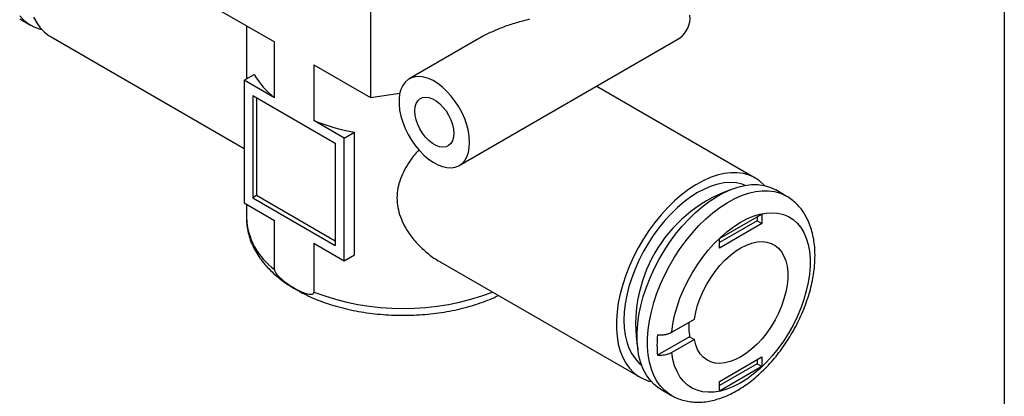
# Model space of a CAD drawing. Header units: millimetres. Extents: x 6 to 273, y 6 to 210.
# Tile 10 of 14: x 214 to 273, y 142 to 164. Entities that reach past the tile are written whole.
import ezdxf

# ---------------------------------------------------------------- set-up
doc = ezdxf.new("R2010")
doc.units = ezdxf.units.MM
doc.linetypes.add('SLD-Solid', pattern=[0])
doc.layers.add('TEXT', color=140, linetype='SLD-Solid', lineweight=25)

msp = doc.modelspace()

# ---------------------------------------------------------------- linework, layer by layer
for p, q in [((235.019, 166.07), (235.019, 159.783)), ((225.833, 165.085), (229.244, 163.117)), ((213.966, 164.499), (214.602, 164.131)), ((227.567, 164.085), (227.567, 160.905)), ((215.84, 163.417), (227.421, 156.731)), ((229.244, 159.769), (229.244, 163.117)), ((241.559, 163.344), (237.341, 160.909)), ((240.341, 155.713), (253.564, 163.346)), ((231.609, 161.751), (235.019, 159.783)), ((231.609, 161.751), (231.609, 158.403)), ((227.421, 160.821), (228.033, 161.174)), ((227.421, 160.821), (227.421, 153.472)), ((229.244, 159.769), (227.421, 160.821)), ((258.094, 154.958), (248.564, 160.46)), ((227.951, 159.902), (232.901, 157.045)), ((227.951, 159.902), (227.951, 153.778)), ((228.164, 159.78), (228.164, 153.901)), ((235.019, 159.783), (236.774, 160.054)), ((233.431, 157.351), (231.609, 158.403)), ((233.431, 157.351), (234.044, 157.705)), ((233.431, 150.002), (233.431, 157.351)), ((234.044, 150.356), (234.044, 157.705)), ((232.901, 157.045), (232.901, 150.921)), ((259.968, 153.876), (259.332, 154.244)), ((228.164, 153.901), (227.951, 153.778)), ((227.951, 153.778), (232.901, 150.921)), ((232.901, 151.166), (228.164, 153.901)), ((259.95, 153.887), (259.968, 153.876)), ((227.421, 153.472), (229.244, 152.42)), ((227.567, 153.388), (227.567, 152.574)), ((255.953, 151.33), (258.498, 152.8)), ((258.216, 152.637), (258.216, 152.392)), ((258.498, 152.8), (258.498, 152.228)), ((229.244, 149.48), (229.244, 152.42)), ((258.216, 152.392), (255.953, 151.085)), ((258.498, 152.228), (255.953, 150.759)), ((258.216, 152.392), (258.498, 152.228)), ((255.953, 150.759), (255.953, 151.33)), ((231.609, 151.054), (233.431, 150.002)), ((231.609, 151.054), (231.609, 148.115)), ((233.431, 150.002), (234.044, 150.356)), ((239.198, 149.932), (251.195, 143.007)), ((253.088, 145.716), (254.447, 146.501)), ((254.164, 145.439), (252.235, 144.326)), ((254.164, 145.439), (254.447, 145.276)), ((254.447, 145.276), (253.088, 144.491)), ((255.953, 142.757), (258.498, 144.226)), ((258.498, 144.226), (258.498, 143.655)), ((258.216, 143.818), (255.953, 142.512)), ((258.498, 143.655), (255.953, 142.185)), ((258.216, 144.063), (258.216, 143.818)), ((258.216, 143.818), (258.498, 143.655)), ((255.953, 142.185), (255.953, 142.757)), ((252.432, 142.292), (253.069, 141.925))]:
    msp.add_line(p, q)
at = {"flags": 128}
for points in [[(213.958, 164.679), (214.209, 164.417), (214.489, 164.201), (214.798, 164.03), (215.132, 163.908), (215.277, 163.871)], [(214.792, 164.612), (214.977, 164.268), (215.195, 163.964), (215.446, 163.703), (215.727, 163.486), (215.84, 163.417)], [(240.962, 157.087), (240.943, 157.424), (240.887, 157.777), (240.794, 158.14), (240.666, 158.506), (240.506, 158.868), (240.316, 159.221), (240.099, 159.557), (239.86, 159.871), (239.603, 160.157), (239.333, 160.41), (239.053, 160.626), (238.77, 160.8), (238.488, 160.93), (238.212, 161.014), (237.948, 161.049), (237.699, 161.035), (237.471, 160.972), (237.268, 160.863), (237.092, 160.707), (236.948, 160.509), (236.837, 160.272), (236.762, 159.999), (236.724, 159.697), (236.724, 159.369), (236.762, 159.023), (236.837, 158.664), (236.948, 158.299), (237.092, 157.934), (237.268, 157.576), (237.471, 157.231), (237.699, 156.905), (237.948, 156.605), (238.212, 156.334), (238.488, 156.099), (238.77, 155.904), (239.053, 155.751), (239.333, 155.644), (239.603, 155.585), (239.86, 155.574), (240.099, 155.613), (240.316, 155.699), (240.506, 155.832), (240.666, 156.009), (240.794, 156.227), (240.887, 156.483), (240.943, 156.771), (240.962, 157.087)], [(240.008, 157.638), (239.988, 157.402), (239.929, 157.196), (239.833, 157.029), (239.703, 156.906), (239.544, 156.83), (239.361, 156.805), (239.16, 156.831), (238.948, 156.907), (238.733, 157.032), (238.522, 157.2), (238.321, 157.405), (238.138, 157.642), (237.979, 157.901), (237.849, 158.175), (237.753, 158.453), (237.694, 158.726), (237.674, 158.985), (237.694, 159.221), (237.753, 159.426), (237.849, 159.593), (237.979, 159.717), (238.138, 159.792), (238.321, 159.817), (238.522, 159.791), (238.733, 159.715), (238.948, 159.591), (239.16, 159.423), (239.361, 159.217), (239.544, 158.98), (239.703, 158.721), (239.833, 158.448), (239.929, 158.17), (239.988, 157.897), (240.008, 157.638)], [(258.657, 154.504), (258.617, 154.547), (258.351, 154.786), (258.056, 154.98), (257.735, 155.126), (257.389, 155.225), (257.022, 155.275), (256.636, 155.275), (256.234, 155.227), (255.82, 155.129), (255.397, 154.984), (254.968, 154.791), (254.537, 154.553), (254.106, 154.271), (253.68, 153.948), (253.261, 153.586), (252.853, 153.188), (252.459, 152.757), (252.082, 152.297), (251.725, 151.811), (251.391, 151.302), (251.082, 150.775), (250.801, 150.235), (250.551, 149.684), (250.332, 149.128), (250.147, 148.571), (249.998, 148.017), (249.885, 147.471), (249.809, 146.936), (249.77, 146.418), (249.77, 145.919), (249.809, 145.445), (249.885, 144.998), (249.998, 144.583), (250.147, 144.201), (250.332, 143.858), (250.551, 143.554), (250.801, 143.293), (251.082, 143.076), (251.391, 142.906), (251.725, 142.783), (251.87, 142.746)], [(257.515, 154.52), (257.308, 154.592), (256.971, 154.664), (256.615, 154.688), (256.241, 154.663), (255.854, 154.589), (255.457, 154.468), (255.052, 154.299), (254.645, 154.086), (254.237, 153.829), (253.833, 153.53), (253.435, 153.193), (253.048, 152.82), (252.675, 152.414), (252.318, 151.978), (251.981, 151.518), (251.667, 151.035), (251.379, 150.535), (251.118, 150.022), (250.887, 149.5), (250.689, 148.973), (250.524, 148.447), (250.394, 147.925), (250.3, 147.412), (250.244, 146.913), (250.225, 146.431), (250.244, 145.971), (250.3, 145.537), (250.394, 145.132), (250.524, 144.76), (250.689, 144.424), (250.887, 144.127), (251.118, 143.871), (251.285, 143.728)], [(252.432, 142.292), (252.32, 142.362), (252.039, 142.579), (251.788, 142.84), (251.57, 143.143), (251.385, 143.487), (251.235, 143.868), (251.122, 144.284), (251.046, 144.731), (251.008, 145.205), (251.008, 145.703), (251.046, 146.222), (251.122, 146.756), (251.235, 147.303), (251.385, 147.857), (251.57, 148.414), (251.788, 148.97), (252.039, 149.52), (252.32, 150.061), (252.628, 150.588), (252.962, 151.096), (253.319, 151.583), (253.696, 152.043), (254.09, 152.474), (254.498, 152.872), (254.917, 153.234), (255.343, 153.557), (255.774, 153.839), (256.206, 154.077), (256.635, 154.269), (257.058, 154.415), (257.472, 154.512), (257.873, 154.561), (258.259, 154.561), (258.626, 154.511), (258.972, 154.412), (259.294, 154.265), (259.332, 154.244)], [(253.078, 141.92), (252.956, 141.995), (252.675, 142.211), (252.425, 142.472), (252.206, 142.776), (252.021, 143.12), (251.872, 143.501), (251.758, 143.916), (251.682, 144.363), (251.644, 144.838), (251.644, 145.336), (251.682, 145.855), (251.758, 146.389), (251.872, 146.935), (252.021, 147.489), (252.206, 148.046), (252.425, 148.602), (252.675, 149.153), (252.956, 149.694), (253.264, 150.22), (253.599, 150.729), (253.955, 151.215), (254.332, 151.676), (254.726, 152.106), (255.134, 152.504), (255.553, 152.866), (255.98, 153.189), (256.411, 153.471), (256.842, 153.709), (257.271, 153.902), (257.694, 154.048), (258.108, 154.145), (258.51, 154.194), (258.895, 154.193), (259.263, 154.143), (259.609, 154.045), (259.93, 153.898), (259.95, 153.887)], [(253.088, 145.716), (253.157, 146.21), (253.264, 146.716), (253.407, 147.228), (253.585, 147.744), (253.796, 148.256), (254.039, 148.762), (254.311, 149.257), (254.609, 149.735), (254.932, 150.192), (255.275, 150.625), (255.636, 151.029), (256.012, 151.401), (256.399, 151.738), (256.794, 152.035), (257.192, 152.291), (257.591, 152.502), (257.986, 152.668), (258.375, 152.787), (258.753, 152.857), (259.116, 152.878), (259.463, 152.85), (259.789, 152.773), (260.092, 152.648), (260.369, 152.475), (260.616, 152.257), (260.833, 151.995), (261.017, 151.692), (261.166, 151.351), (261.279, 150.974), (261.355, 150.565), (261.393, 150.129), (261.393, 149.668), (261.355, 149.187), (261.279, 148.691), (261.166, 148.184), (261.017, 147.67), (260.833, 147.155), (260.616, 146.643), (260.369, 146.139), (260.092, 145.647), (259.789, 145.172), (259.463, 144.718), (259.116, 144.29), (258.753, 143.891), (258.375, 143.525), (257.986, 143.195), (257.591, 142.904), (257.192, 142.656), (256.794, 142.451), (256.399, 142.293), (256.012, 142.183), (255.636, 142.121), (255.275, 142.108), (254.932, 142.144), (254.609, 142.23), (254.311, 142.363), (254.039, 142.543), (253.796, 142.769), (253.585, 143.038), (253.407, 143.348), (253.264, 143.695), (253.157, 144.078), (253.088, 144.491)], [(254.447, 146.501), (254.527, 146.914), (254.643, 147.334), (254.794, 147.757), (254.977, 148.176), (255.19, 148.586), (255.431, 148.981), (255.696, 149.356), (255.981, 149.707), (256.282, 150.027), (256.597, 150.314), (256.92, 150.563), (257.247, 150.771), (257.573, 150.935), (257.895, 151.052), (258.208, 151.122), (258.508, 151.144), (258.791, 151.117), (259.053, 151.041), (259.29, 150.917), (259.499, 150.748), (259.679, 150.535), (259.825, 150.281), (259.936, 149.99), (260.011, 149.665), (260.049, 149.312), (260.049, 148.934), (260.011, 148.536), (259.936, 148.125), (259.825, 147.705), (259.679, 147.283), (259.499, 146.863), (259.29, 146.451), (259.053, 146.054), (258.791, 145.676), (258.508, 145.322), (258.208, 144.997), (257.895, 144.706), (257.573, 144.452), (257.247, 144.239), (256.92, 144.069), (256.597, 143.945), (256.282, 143.869), (255.981, 143.841), (255.696, 143.862), (255.431, 143.932), (255.19, 144.049), (254.977, 144.213), (254.794, 144.421), (254.643, 144.669), (254.527, 144.956), (254.447, 145.276)]]:
    msp.add_lwpolyline(points, dxfattribs=at)
for centre, radius, start, end in [((252.681, 164.573), 1.511, 305.73311, 5.57907), ((232.5, 163.797), 5.18, 210.42098, 231.05014), ((236.427, 170.6), 13.114, 248.44428, 259.52772), ((259.517, 146.17), 8.594, 110.14739, 189.85798), ((231.607, 152.762), 4.044, 182.67483, 234.24326), ((236.967, 162.252), 15.118, 249.2442, 290.80951), ((257.603, 146.033), 3.489, 175.35617, 189.78534), ((258.513, 144.938), 6.308, 174.42837, 185.57163)]:
    msp.add_arc(centre, radius, start, end)
for points, knots in [([(244.549, 164.478), (244.282, 164.41), (243.757, 164.276), (242.996, 164.02), (242.293, 163.726), (241.815, 163.501), (241.588, 163.358), (241.561, 163.341)], [0, 0, 0, 0, 0.259401, 0.510297, 0.748551, 0.970479, 1, 1, 1, 1]), ([(237.911, 156.646), (237.907, 156.643), (237.702, 156.428), (237.409, 156.032), (237.045, 155.456), (236.797, 154.912), (236.638, 154.348), (236.584, 153.77), (236.637, 153.189), (236.794, 152.62), (237.041, 152.074), (237.399, 151.505), (237.879, 150.932), (238.49, 150.398), (238.938, 150.063), (239.188, 149.94), (239.2, 149.934)], [0, 0, 0, 0, 0.001744, 0.100855, 0.175433, 0.250048, 0.324791, 0.399432, 0.473789, 0.548532, 0.623101, 0.697636, 0.796935, 0.89612, 0.995326, 1, 1, 1, 1]), ([(261.69, 150.309), (261.689, 150.399), (261.686, 150.655), (261.651, 151.066), (261.571, 151.533), (261.45, 151.975), (261.29, 152.387), (261.092, 152.766), (260.859, 153.106), (260.595, 153.407), (260.3, 153.661), (260.081, 153.82), (259.956, 153.882), (259.944, 153.888)], [0, 0, 0, 0, 0.058033, 0.166329, 0.274649, 0.382343, 0.488808, 0.593448, 0.695846, 0.795902, 0.893861, 0.99024, 1, 1, 1, 1]), ([(227.573, 152.577), (227.571, 152.522), (227.566, 152.325), (227.606, 151.986), (227.693, 151.566), (227.83, 151.152), (228.011, 150.746), (228.239, 150.35), (228.512, 149.965), (228.829, 149.593), (229.19, 149.237), (229.593, 148.897), (230.035, 148.578), (230.513, 148.28), (231.025, 148.005), (231.567, 147.754), (232.135, 147.53), (232.728, 147.331), (233.34, 147.16), (233.971, 147.016), (234.616, 146.9), (235.272, 146.813), (235.936, 146.754), (236.605, 146.724), (237.276, 146.723), (237.945, 146.75), (238.61, 146.807), (239.266, 146.892), (239.912, 147.006), (240.543, 147.147), (241.158, 147.316), (241.751, 147.513), (242.267, 147.711), (242.572, 147.854), (242.697, 147.913)], [0, 0, 0, 0, 0.01156, 0.041493, 0.07143, 0.101522, 0.131911, 0.162697, 0.193938, 0.225636, 0.257745, 0.290185, 0.32286, 0.355678, 0.388564, 0.421452, 0.454308, 0.487117, 0.519873, 0.552577, 0.585234, 0.617854, 0.650444, 0.683016, 0.715582, 0.748151, 0.780732, 0.813336, 0.845975, 0.87866, 0.911402, 0.94421, 0.977091, 1, 1, 1, 1]), ([(253.083, 141.922), (253.161, 141.878), (253.349, 141.772), (253.671, 141.654), (254.04, 141.562), (254.425, 141.515), (254.823, 141.511), (255.234, 141.553), (255.653, 141.639), (256.081, 141.771), (256.512, 141.947), (256.944, 142.168), (257.373, 142.429), (257.794, 142.729), (258.206, 143.066), (258.604, 143.435), (258.988, 143.834), (259.353, 144.26), (259.7, 144.711), (260.024, 145.182), (260.325, 145.672), (260.601, 146.176), (260.849, 146.691), (261.069, 147.216), (261.258, 147.745), (261.415, 148.276), (261.539, 148.807), (261.628, 149.333), (261.681, 149.836), (261.687, 150.157), (261.69, 150.309)], [0, 0, 0, 0, 0.0236525, 0.0567115, 0.0898435, 0.1232994, 0.1572871, 0.1919461, 0.2273258, 0.2633773, 0.2999703, 0.3369329, 0.3740968, 0.4113193, 0.4485018, 0.4856073, 0.5226246, 0.5595587, 0.5964239, 0.63324, 0.6700292, 0.7068155, 0.7436199, 0.7804629, 0.8173697, 0.8543651, 0.891472, 0.9287094, 0.966088, 1, 1, 1, 1]), ([(229.244, 149.48), (229.244, 149.475), (229.244, 149.47), (229.246, 149.448), (229.25, 149.429), (229.264, 149.383), (229.276, 149.356), (229.315, 149.283), (229.346, 149.24), (229.424, 149.138), (229.474, 149.085), (229.576, 148.982), (229.628, 148.934), (229.803, 148.784), (229.927, 148.691), (230.176, 148.518), (230.3, 148.44), (230.535, 148.305), (230.645, 148.246), (230.863, 148.142), (230.971, 148.096), (231.185, 148.021), (231.291, 147.992), (231.442, 147.983), (231.49, 147.985), (231.548, 148.008), (231.562, 148.017), (231.587, 148.04), (231.597, 148.055), (231.607, 148.087), (231.609, 148.1), (231.609, 148.115)], [5.560698, 5.560698, 5.560698, 5.560698, 5.578785, 5.578785, 5.639494, 5.639494, 5.728538, 5.728538, 5.887406, 5.887406, 6.119996, 6.119996, 6.352585, 6.352585, 6.889625, 6.889625, 7.426664, 7.426664, 7.889459, 7.889459, 8.352254, 8.352254, 8.814568, 8.814568, 9.046222, 9.046222, 9.131295, 9.131295, 9.217685, 9.217685, 9.271069, 9.271069, 9.271069, 9.271069]), ([(252.235, 145.55), (252.265, 145.548), (252.326, 145.544), (252.417, 145.545), (252.508, 145.549), (252.598, 145.559), (252.686, 145.573), (252.772, 145.591), (252.87, 145.619), (252.98, 145.659), (253.052, 145.697), (253.088, 145.716)], [0, 0, 0, 0, 0.09785, 0.195764, 0.293705, 0.391656, 0.489643, 0.587638, 0.685609, 0.84281, 1, 1, 1, 1]), ([(253.088, 144.491), (253.062, 144.477), (253.012, 144.45), (252.928, 144.415), (252.838, 144.385), (252.723, 144.354), (252.581, 144.33), (252.438, 144.32), (252.322, 144.32), (252.264, 144.324), (252.235, 144.326)], [0, 0, 0, 0, 0.111612, 0.222867, 0.333981, 0.445118, 0.628388, 0.811613, 0.905814, 1, 1, 1, 1])]:
    msp.add_open_spline(points, degree=3, knots=knots)
at = {"layer": 'TEXT'}
msp.add_line((273.05, 209.55), (273.05, 6.35), dxfattribs=at)

doc.saveas('drawing.dxf')
